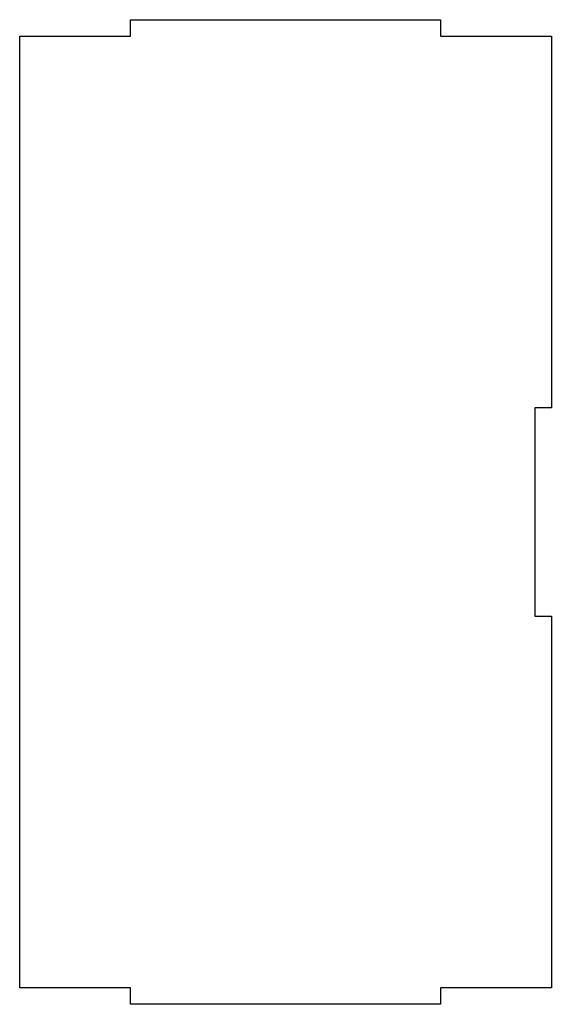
# Model space of a CAD drawing. Extents: x -233 to -137, y 577 to 755.
import ezdxf

# ---------------------------------------------------------------- set-up
doc = ezdxf.new("R2010")
doc.units = 0
doc.layers.add('PREDEFINITO', color=7, linetype='CONTINUOUS')

msp = doc.modelspace()

# ---------------------------------------------------------------- linework, layer by layer
at = {"layer": 'PREDEFINITO'}
for p, q in [((-212.59, 751.73), (-212.59, 754.73)), ((-212.59, 754.73), (-156.59, 754.73)), ((-156.59, 754.73), (-156.59, 751.73)), ((-232.59, 580.13), (-232.59, 751.73)), ((-232.59, 751.73), (-212.59, 751.73)), ((-156.59, 751.73), (-136.59, 751.73)), ((-136.59, 751.73), (-136.59, 684.73)), ((-139.59, 684.73), (-139.59, 683.13)), ((-136.59, 684.73), (-139.59, 684.73)), ((-139.59, 683.13), (-139.59, 647.13)), ((-139.59, 647.13), (-136.59, 647.13)), ((-136.59, 647.13), (-136.59, 580.13)), ((-212.59, 580.13), (-232.59, 580.13)), ((-212.59, 577.13), (-212.59, 580.13)), ((-136.59, 580.13), (-156.59, 580.13)), ((-156.59, 580.13), (-156.59, 577.13)), ((-156.59, 577.13), (-212.59, 577.13))]:
    msp.add_line(p, q, dxfattribs=at)

doc.saveas('drawing.dxf')
